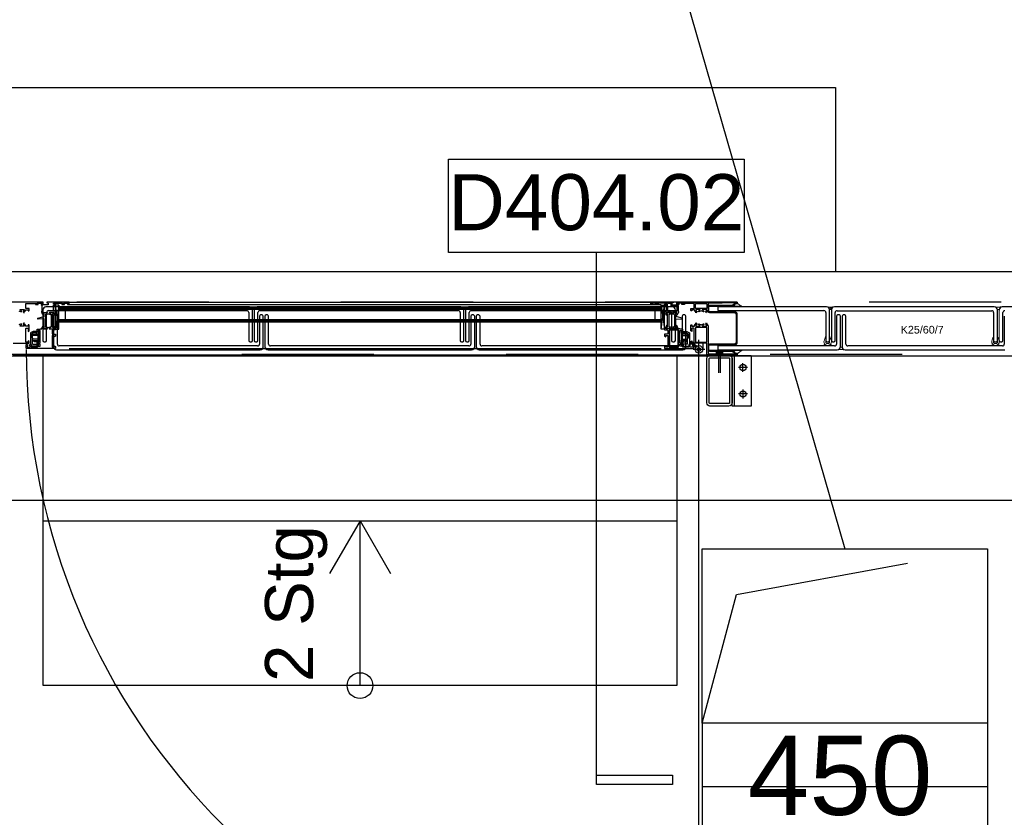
# Model space of a CAD drawing. Header units: metres. Extents: x 0 to 32.9, y 0 to 31.7.
# Tile 32 of 39: x 24.5 to 26, y 27.9 to 29.2. Entities that reach past the tile are written whole.
import ezdxf
from ezdxf.enums import TextEntityAlignment as Align

# ---------------------------------------------------------------- set-up
doc = ezdxf.new("R2010")
doc.units = ezdxf.units.M
doc.linetypes.add('Dash Style-1', pattern=[0.41664, 0.20828, -0.20836])
doc.linetypes.add('DGN Style 2', pattern=[0.457481, 0.274488, -0.182992])
for name, color, linetype in [('003ARCH_A', 7, 'Continuous'), ('003TX_TXT', 7, 'Continuous'), ('004TGA_L', 50, 'Continuous'), ('004TX_TXT', 7, 'Continuous')]:
    doc.layers.add(name, color=color, linetype=linetype)
doc.styles.add('ARIAL', font='arial.ttf')

msp = doc.modelspace()

# ---------------------------------------------------------------- linework, layer by layer
at = {"layer": '003ARCH_A', "color": 253}
for p, q in [((24.2465, 29.0752), (25.7465, 29.0752)), ((25.7465, 29.0752), (25.7465, 28.7852)), ((25.1359, 28.9621), (25.6027, 28.9621)), ((25.1359, 28.815), (25.1359, 28.9621)), ((25.6027, 28.9621), (25.6027, 28.815)), ((25.6027, 28.815), (25.1359, 28.815)), ((25.3693, 27.9763), (25.3693, 28.815)), ((22.8345, 28.7852), (27.6502, 28.7852)), ((24.4962, 28.7245), (24.4962, 28.6765)), ((24.8222, 28.7295), (24.5012, 28.7295)), ((24.5022, 28.6765), (24.5022, 28.7205)), ((24.5052, 28.7235), (24.8181, 28.7235)), ((24.5171, 28.7167), (24.515, 28.7167)), ((24.8211, 28.7205), (24.8211, 28.6765)), ((24.8222, 28.7295), (24.8222, 28.7295)), ((24.8272, 28.6765), (24.8272, 28.7245)), ((24.8295, 28.7245), (24.8295, 28.6765)), ((25.1555, 28.7295), (24.8345, 28.7295)), ((24.8356, 28.6765), (24.8356, 28.7205)), ((24.8386, 28.7235), (25.1515, 28.7235)), ((24.842, 28.7167), (24.84, 28.7167)), ((24.8504, 28.7167), (24.8484, 28.7167)), ((25.1545, 28.7205), (25.1545, 28.6765)), ((25.1555, 28.7295), (25.1555, 28.7295)), ((25.1605, 28.6765), (25.1605, 28.7245)), ((25.1629, 28.7245), (25.1629, 28.6765)), ((25.4889, 28.7295), (25.1679, 28.7295)), ((25.1689, 28.6765), (25.1689, 28.7205)), ((25.1719, 28.7235), (25.4848, 28.7235)), ((25.1754, 28.7167), (25.1733, 28.7167)), ((25.1838, 28.7167), (25.1817, 28.7167)), ((25.4878, 28.7205), (25.4878, 28.6765)), ((25.4889, 28.7295), (25.4889, 28.7295)), ((25.4939, 28.6765), (25.4939, 28.7245)), ((25.5087, 28.7167), (25.5067, 28.7167)), ((25.7323, 28.7295), (25.5609, 28.7295)), ((25.5609, 28.7295), (25.5609, 28.7235)), ((25.5609, 28.7235), (25.7283, 28.7235)), ((25.7313, 28.7205), (25.7313, 28.6765)), ((25.7373, 28.6765), (25.7373, 28.7245)), ((25.74, 28.7245), (25.74, 28.6765)), ((25.997, 28.7295), (25.745, 28.7295)), ((25.746, 28.6765), (25.746, 28.7204)), ((25.749, 28.7234), (25.9929, 28.7234)), ((25.7522, 28.7167), (25.7501, 28.7167)), ((25.7609, 28.7167), (25.7588, 28.7167)), ((25.9959, 28.7204), (25.9959, 28.6765)), ((25.997, 28.7295), (25.997, 28.7295)), ((26.002, 28.6765), (26.002, 28.7245)), ((26.2617, 28.7295), (26.0096, 28.7295)), ((26.0107, 28.6765), (26.0107, 28.7204)), ((24.513, 28.7147), (24.513, 28.6667)), ((24.5191, 28.6708), (24.5191, 28.7147)), ((24.838, 28.7147), (24.838, 28.6708)), ((24.844, 28.6667), (24.844, 28.7147)), ((24.8464, 28.7147), (24.8464, 28.6667)), ((24.8524, 28.6708), (24.8524, 28.7147)), ((25.1713, 28.7147), (25.1713, 28.6708)), ((25.1774, 28.6667), (25.1774, 28.7147)), ((25.1797, 28.7147), (25.1797, 28.6667)), ((25.1858, 28.6708), (25.1858, 28.7147)), ((25.5047, 28.7147), (25.5047, 28.6708)), ((25.5107, 28.6667), (25.5107, 28.7147)), ((25.7481, 28.7147), (25.7481, 28.6708)), ((25.7542, 28.6667), (25.7542, 28.7147)), ((25.7568, 28.7147), (25.7568, 28.6667)), ((25.7629, 28.6708), (25.7629, 28.7147)), ((26.0128, 28.7147), (26.0128, 28.6708)), ((24.4982, 28.6745), (24.5002, 28.6745)), ((24.8231, 28.6745), (24.8252, 28.6745)), ((24.8315, 28.6745), (24.8336, 28.6745)), ((25.1565, 28.6745), (25.1585, 28.6745)), ((25.1649, 28.6745), (25.1669, 28.6745)), ((25.4898, 28.6745), (25.4919, 28.6745)), ((25.531, 27.6013), (25.531, 28.6774)), ((25.7333, 28.6745), (25.7353, 28.6745)), ((25.742, 28.6745), (25.744, 28.6745)), ((25.9979, 28.6745), (26, 28.6745)), ((26.0066, 28.6745), (26.0087, 28.6745)), ((24.518, 28.6617), (24.518, 28.6617)), ((24.518, 28.6617), (24.839, 28.6617)), ((24.835, 28.6678), (24.5221, 28.6678)), ((24.8514, 28.6617), (24.8514, 28.6617)), ((24.8514, 28.6617), (25.1724, 28.6617)), ((25.1683, 28.6678), (24.8554, 28.6678)), ((25.1847, 28.6617), (25.1847, 28.6617)), ((25.1847, 28.6617), (25.5057, 28.6617)), ((25.5017, 28.6678), (25.1888, 28.6678)), ((25.5585, 28.6583), (25.5585, 28.6558)), ((25.5585, 28.6583), (25.5685, 28.6583)), ((25.5585, 28.6558), (25.5685, 28.6558)), ((25.7451, 28.6678), (25.5609, 28.6678)), ((25.5609, 28.6678), (25.5609, 28.6617)), ((25.5609, 28.6617), (25.7492, 28.6617)), ((25.561, 28.6583), (25.561, 28.6558)), ((25.5622, 28.6558), (25.5622, 28.6255)), ((25.5635, 28.6583), (25.5635, 28.6558)), ((25.5647, 28.6558), (25.5647, 28.6255)), ((25.566, 28.6583), (25.566, 28.6558)), ((25.5685, 28.6583), (25.5685, 28.6558)), ((25.7618, 28.6617), (25.7618, 28.6617)), ((25.7618, 28.6617), (26.0138, 28.6617)), ((26.0098, 28.6678), (25.7659, 28.6678)), ((22.9683, 28.6523), (27.5164, 28.6523)), ((24.4965, 28.1323), (24.4965, 28.6523)), ((25.4965, 28.6523), (25.4965, 28.1323)), ((25.5835, 28.573), (25.5835, 28.653)), ((25.5835, 28.653), (25.6135, 28.653)), ((25.5865, 28.653), (25.5865, 28.573)), ((25.6005, 28.6269), (25.6005, 28.6409)), ((25.6135, 28.653), (25.6135, 28.573)), ((25.6075, 28.6339), (25.5935, 28.6339)), ((25.6075, 28.5922), (25.5935, 28.5922)), ((25.6005, 28.5992), (25.6005, 28.5852)), ((25.6135, 28.573), (25.5835, 28.573)), ((23.1924, 28.4248), (27.2924, 28.4248)), ((24.4965, 28.3923), (25.4965, 28.3923)), ((24.9965, 28.3923), (24.9483, 28.3088)), ((24.9965, 28.3923), (25.0447, 28.3088)), ((24.9965, 28.1323), (24.9965, 28.3923)), ((25.4965, 28.1323), (24.4965, 28.1323)), ((25.3693, 27.9913), (25.4893, 27.9913)), ((25.4893, 27.9913), (25.4893, 27.9763)), ((25.4893, 27.9763), (25.3693, 27.9763))]:
    msp.add_line(p, q, dxfattribs=at)
at = {"layer": '003ARCH_A', "color": 253, "linetype": 'Dash Style-1'}
for p, q in [((22.8833, 28.7372), (27.6014, 28.7372)), ((27.5184, 28.6542), (22.8833, 28.6542))]:
    msp.add_line(p, q, dxfattribs=at)
at = {"layer": '003ARCH_A', "color": 253, "lineweight": 25}
for p, q in [((24.5215, 28.7323), (24.516, 28.6941)), ((24.5215, 28.6941), (24.516, 28.7323)), ((24.5215, 28.7323), (24.516, 28.7323)), ((24.516, 28.6941), (24.516, 28.7323)), ((24.5215, 28.6941), (24.5215, 28.7323)), ((24.538, 28.737), (25.4715, 28.737)), ((24.538, 28.733), (25.4715, 28.733)), ((25.4715, 28.7323), (25.477, 28.6941)), ((25.4715, 28.6941), (25.477, 28.7323)), ((25.4715, 28.7323), (25.477, 28.7323)), ((25.4715, 28.6941), (25.4715, 28.7323)), ((25.477, 28.6941), (25.477, 28.7323)), ((25.5255, 28.735), (25.5437, 28.735)), ((25.5255, 28.727), (25.5255, 28.735)), ((25.5437, 28.735), (25.5437, 28.727)), ((24.5215, 28.7297), (25.4715, 28.7297)), ((24.5215, 28.7277), (25.4715, 28.7277)), ((24.5215, 28.7257), (25.4715, 28.7257)), ((24.5315, 28.7257), (24.5315, 28.7097)), ((25.4615, 28.7257), (25.4615, 28.7097)), ((25.4822, 28.7303), (25.4962, 28.7303)), ((25.4822, 28.7231), (25.4822, 28.7303)), ((25.4962, 28.7231), (25.4822, 28.7231)), ((25.4962, 28.7303), (25.4962, 28.7231)), ((25.5437, 28.727), (25.5255, 28.727)), ((24.5215, 28.7097), (25.4715, 28.7097)), ((24.5215, 28.7077), (25.4715, 28.7077)), ((24.5215, 28.7057), (25.4715, 28.7057)), ((24.481, 28.6904), (24.477, 28.6884)), ((24.477, 28.6884), (24.477, 28.6704)), ((24.4814, 28.6884), (24.479, 28.6872)), ((24.479, 28.6872), (24.479, 28.6814)), ((24.48, 28.6864), (24.489, 28.6864)), ((24.48, 28.6704), (24.48, 28.6864)), ((24.486, 28.6904), (24.481, 28.6904)), ((24.486, 28.6884), (24.4814, 28.6884)), ((24.486, 28.6864), (24.486, 28.6904)), ((24.489, 28.6739), (24.489, 28.6909)), ((24.489, 28.6909), (24.49, 28.6909)), ((24.4895, 28.6879), (24.4895, 28.6769)), ((24.49, 28.6879), (24.4895, 28.6879)), ((24.49, 28.6909), (24.49, 28.6879)), ((24.516, 28.6941), (24.5215, 28.6941)), ((25.477, 28.6941), (25.4715, 28.6941)), ((25.499, 28.693), (25.484, 28.693)), ((25.484, 28.693), (25.484, 28.666)), ((25.4985, 28.6925), (25.4845, 28.6925)), ((25.4845, 28.6925), (25.4845, 28.6665)), ((25.4985, 28.6665), (25.4985, 28.6925)), ((25.499, 28.666), (25.499, 28.693)), ((25.503, 28.6909), (25.503, 28.6879)), ((25.504, 28.6909), (25.503, 28.6909)), ((25.503, 28.6879), (25.5035, 28.6879)), ((25.5035, 28.6879), (25.5035, 28.6769)), ((25.504, 28.6739), (25.504, 28.6909)), ((25.513, 28.6864), (25.504, 28.6864)), ((25.507, 28.6904), (25.512, 28.6904)), ((25.507, 28.6864), (25.507, 28.6904)), ((25.507, 28.6884), (25.5115, 28.6884)), ((25.5115, 28.6884), (25.514, 28.6872)), ((25.512, 28.6904), (25.516, 28.6884)), ((25.513, 28.6704), (25.513, 28.6864)), ((25.514, 28.6872), (25.514, 28.6814)), ((25.516, 28.6884), (25.516, 28.6704)), ((25.5255, 28.697), (25.5255, 28.674)), ((25.5435, 28.697), (25.5255, 28.697)), ((25.5435, 28.674), (25.5435, 28.697)), ((24.479, 28.6814), (24.48, 28.6794)), ((24.489, 28.6844), (24.48, 28.6844)), ((24.489, 28.6784), (24.48, 28.6784)), ((24.48, 28.6764), (24.489, 28.6764)), ((24.483, 28.6744), (24.48, 28.6764)), ((24.48, 28.6704), (24.489, 28.6704)), ((24.486, 28.6744), (24.483, 28.6744)), ((24.486, 28.6764), (24.486, 28.6744)), ((24.487, 28.6704), (24.487, 28.6674)), ((24.49, 28.6739), (24.489, 28.6739)), ((24.489, 28.6704), (24.489, 28.6674)), ((24.4895, 28.6769), (24.49, 28.6769)), ((24.49, 28.6769), (24.49, 28.6739)), ((25.503, 28.6769), (25.503, 28.6739)), ((25.5035, 28.6769), (25.503, 28.6769)), ((25.503, 28.6739), (25.504, 28.6739)), ((25.504, 28.6844), (25.513, 28.6844)), ((25.504, 28.6784), (25.513, 28.6784)), ((25.513, 28.6764), (25.504, 28.6764)), ((25.504, 28.6704), (25.504, 28.6674)), ((25.513, 28.6704), (25.504, 28.6704)), ((25.506, 28.6704), (25.506, 28.6674)), ((25.507, 28.6764), (25.507, 28.6744)), ((25.507, 28.6744), (25.51, 28.6744)), ((25.51, 28.6744), (25.513, 28.6764)), ((25.514, 28.6814), (25.513, 28.6794)), ((25.5245, 28.6704), (25.516, 28.6704)), ((25.524, 28.6674), (25.524, 28.6704)), ((25.524, 28.6704), (25.5279, 28.6675)), ((25.5245, 28.6704), (25.5245, 28.672)), ((25.5255, 28.674), (25.5435, 28.674)), ((25.537, 28.672), (25.537, 28.6623)), ((24.4495, 28.654), (25.5435, 28.654)), ((24.489, 28.6674), (24.478, 28.6674)), ((24.538, 28.664), (25.4715, 28.664)), ((25.484, 28.666), (25.499, 28.666)), ((25.4845, 28.6665), (25.4985, 28.6665)), ((25.504, 28.6674), (25.515, 28.6674)), ((25.5402, 28.6623), (25.5218, 28.6623)), ((25.523, 28.6674), (25.525, 28.6674)), ((25.525, 28.6674), (25.525, 28.6623))]:
    msp.add_line(p, q, dxfattribs=at)
at = {"layer": '003ARCH_A', "color": 253, "lineweight": 18}
for p, q in [((25.587, 28.732), (25.5836, 28.7309)), ((25.5889, 28.7348), (25.587, 28.732)), ((25.5889, 28.7346), (25.5889, 28.7348)), ((25.5889, 28.7345), (25.5889, 28.7346)), ((25.5928, 28.7345), (25.5889, 28.7345)), ((25.5956, 28.732), (25.5928, 28.7345)), ((25.5983, 28.7309), (25.5956, 28.732)), ((25.5836, 28.7309), (25.5836, 28.7305)), ((25.5836, 28.7305), (25.5983, 28.7305)), ((25.5983, 28.7305), (25.5983, 28.7309)), ((25.7343, 28.7291), (25.7333, 28.7294)), ((25.7333, 28.7294), (25.7348, 28.7292)), ((25.7353, 28.7285), (25.7343, 28.7291)), ((25.7348, 28.7292), (25.7352, 28.7292)), ((25.7352, 28.7292), (25.7357, 28.7291)), ((25.7363, 28.7275), (25.7353, 28.7285)), ((25.7357, 28.7291), (25.7361, 28.7291)), ((25.7361, 28.7291), (25.7365, 28.729)), ((25.7369, 28.7265), (25.7363, 28.7275)), ((25.7365, 28.729), (25.737, 28.729)), ((25.7372, 28.7255), (25.7369, 28.7265)), ((25.737, 28.729), (25.7377, 28.729)), ((25.7373, 28.7254), (25.7372, 28.7255)), ((25.7375, 28.7253), (25.7373, 28.7254)), ((25.7379, 28.7253), (25.7375, 28.7253)), ((25.7377, 28.729), (25.7382, 28.729)), ((25.7381, 28.7253), (25.7379, 28.7253)), ((25.7384, 28.7253), (25.7381, 28.7253)), ((25.7382, 28.729), (25.7388, 28.7289)), ((25.7386, 28.7253), (25.7384, 28.7253)), ((25.7388, 28.7253), (25.7386, 28.7253)), ((25.7388, 28.7289), (25.7394, 28.7289)), ((25.739, 28.7253), (25.7388, 28.7253)), ((25.7392, 28.7253), (25.739, 28.7253)), ((25.7394, 28.7253), (25.7392, 28.7253)), ((25.7394, 28.7289), (25.7411, 28.7291)), ((25.7396, 28.7253), (25.7394, 28.7253)), ((25.7401, 28.7255), (25.7396, 28.7253)), ((25.7404, 28.7265), (25.7401, 28.7255)), ((25.741, 28.7275), (25.7404, 28.7265)), ((25.742, 28.7285), (25.741, 28.7275)), ((25.7411, 28.7291), (25.7417, 28.7292)), ((25.7417, 28.7292), (25.742, 28.7293)), ((25.742, 28.7293), (25.7425, 28.7293)), ((25.743, 28.7291), (25.742, 28.7285)), ((25.7425, 28.7293), (25.7428, 28.7294)), ((25.7428, 28.7294), (25.7432, 28.7294)), ((25.744, 28.7294), (25.743, 28.7291)), ((25.7432, 28.7294), (25.744, 28.7294)), ((25.7502, 28.7167), (25.7522, 28.7167)), ((25.7609, 28.7167), (25.7588, 28.7167)), ((26.0046, 28.6765), (26.0046, 28.7245)), ((25.746, 28.7144), (25.746, 28.6765)), ((25.7482, 28.6768), (25.7482, 28.7147)), ((25.7568, 28.7147), (25.7568, 28.6768)), ((26.0107, 28.7143), (26.0107, 28.6765)), ((26.0086, 28.6745), (26.0066, 28.6745)), ((25.5834, 28.6608), (25.5987, 28.6608)), ((25.5834, 28.6604), (25.5834, 28.6608)), ((25.5869, 28.6592), (25.5834, 28.6604)), ((25.589, 28.6564), (25.5869, 28.6592)), ((25.589, 28.6566), (25.589, 28.6564)), ((25.589, 28.6566), (25.589, 28.6566)), ((25.593, 28.6566), (25.589, 28.6566)), ((25.596, 28.6592), (25.593, 28.6566)), ((25.5987, 28.6604), (25.596, 28.6592)), ((25.5987, 28.6608), (25.5987, 28.6604))]:
    msp.add_line(p, q, dxfattribs=at)
at = {"layer": '003ARCH_A', "color": 253, "linetype": 'Continuous', "lineweight": 18}
for p, q in [((25.7341, 28.7292), (25.7341, 28.7292)), ((25.7346, 28.7292), (25.7347, 28.7292)), ((25.7356, 28.7282), (25.7356, 28.7282)), ((25.7356, 28.7282), (25.7356, 28.7282)), ((25.7356, 28.7282), (25.7356, 28.7282)), ((25.7357, 28.7283), (25.7357, 28.7283)), ((25.7357, 28.7282), (25.7357, 28.7282)), ((25.7357, 28.7282), (25.7357, 28.7282)), ((25.7359, 28.7282), (25.7359, 28.7282)), ((25.7361, 28.7282), (25.7361, 28.7282)), ((25.7362, 28.7288), (25.7362, 28.7288)), ((25.7362, 28.7281), (25.7362, 28.7281)), ((25.7363, 28.7289), (25.7363, 28.7289)), ((25.7364, 28.7289), (25.7364, 28.7289)), ((25.7364, 28.728), (25.7364, 28.728)), ((25.7365, 28.7289), (25.7365, 28.7289)), ((25.7365, 28.7289), (25.7365, 28.7289)), ((25.7365, 28.7279), (25.7365, 28.7279)), ((25.7367, 28.7288), (25.7367, 28.7288)), ((25.7367, 28.7278), (25.7367, 28.7278)), ((25.7367, 28.7274), (25.7367, 28.7274)), ((25.7367, 28.7268), (25.7367, 28.7268)), ((25.7368, 28.7281), (25.7368, 28.7281)), ((25.7368, 28.7275), (25.7368, 28.7275)), ((25.7368, 28.7269), (25.7368, 28.7269)), ((25.7368, 28.7269), (25.7368, 28.7269)), ((25.7368, 28.7268), (25.7368, 28.7268)), ((25.7369, 28.728), (25.7369, 28.728)), ((25.7369, 28.7275), (25.7369, 28.7275)), ((25.737, 28.7281), (25.737, 28.7281)), ((25.737, 28.7281), (25.737, 28.7281)), ((25.737, 28.7281), (25.737, 28.7281)), ((25.737, 28.728), (25.737, 28.728)), ((25.737, 28.7277), (25.737, 28.7277)), ((25.7371, 28.7281), (25.7371, 28.7281)), ((25.7371, 28.726), (25.7372, 28.726)), ((25.7372, 28.7282), (25.7372, 28.7282)), ((25.7372, 28.7282), (25.7372, 28.7282)), ((25.7372, 28.7279), (25.7372, 28.7279)), ((25.7373, 28.728), (25.7373, 28.728)), ((25.7373, 28.7261), (25.7373, 28.7261)), ((25.7373, 28.7261), (25.7373, 28.7261)), ((25.7374, 28.7254), (25.7374, 28.7254)), ((25.7375, 28.7263), (25.7375, 28.7263)), ((25.7375, 28.7254), (25.7375, 28.7254)), ((25.7375, 28.7254), (25.7375, 28.7254)), ((25.7376, 28.7254), (25.7377, 28.7254)), ((25.7377, 28.7283), (25.7377, 28.7283)), ((25.7377, 28.7267), (25.7377, 28.7267)), ((25.7377, 28.7265), (25.7377, 28.7265)), ((25.7377, 28.7255), (25.7377, 28.7255)), ((25.7377, 28.7253), (25.7377, 28.7253)), ((25.7379, 28.7285), (25.7379, 28.7285)), ((25.7379, 28.7285), (25.7379, 28.7285)), ((25.7379, 28.7266), (25.7379, 28.7266)), ((25.7379, 28.7266), (25.7379, 28.7266)), ((25.7379, 28.7256), (25.7379, 28.7256)), ((25.738, 28.7286), (25.738, 28.7286)), ((25.738, 28.7267), (25.738, 28.7267)), ((25.738, 28.7257), (25.738, 28.7257)), ((25.738, 28.7256), (25.738, 28.7256)), ((25.738, 28.7256), (25.738, 28.7256)), ((25.7381, 28.7287), (25.7381, 28.7287)), ((25.7381, 28.7277), (25.7381, 28.7277)), ((25.7381, 28.7267), (25.7382, 28.7268)), ((25.7381, 28.7267), (25.7381, 28.7267)), ((25.7381, 28.7256), (25.7381, 28.7256)), ((25.7382, 28.7286), (25.7382, 28.7286)), ((25.7382, 28.7279), (25.7382, 28.7279)), ((25.7382, 28.7276), (25.7382, 28.7276)), ((25.7382, 28.7269), (25.7382, 28.7269)), ((25.7382, 28.7266), (25.7382, 28.7266)), ((25.7382, 28.7266), (25.7382, 28.7266)), ((25.7383, 28.7288), (25.7383, 28.7288)), ((25.7383, 28.7279), (25.7384, 28.7279)), ((25.7383, 28.7271), (25.7383, 28.7271)), ((25.7383, 28.7268), (25.7383, 28.7268)), ((25.7383, 28.7255), (25.7383, 28.7255)), ((25.7384, 28.7284), (25.7384, 28.7284)), ((25.7384, 28.7279), (25.7384, 28.7279)), ((25.7384, 28.7279), (25.7384, 28.7279)), ((25.7384, 28.7274), (25.7384, 28.7274)), ((25.7384, 28.7274), (25.7384, 28.7274)), ((25.7384, 28.7271), (25.7384, 28.7271)), ((25.7384, 28.7269), (25.7384, 28.7269)), ((25.7384, 28.7269), (25.7384, 28.7269)), ((25.7384, 28.7265), (25.7384, 28.7265)), ((25.7384, 28.7264), (25.7384, 28.7264)), ((25.7384, 28.7255), (25.7384, 28.7255)), ((25.7385, 28.7284), (25.7385, 28.7284)), ((25.7385, 28.728), (25.7385, 28.728)), ((25.7385, 28.7272), (25.7385, 28.7272)), ((25.7386, 28.728), (25.7386, 28.728)), ((25.7386, 28.7273), (25.7386, 28.7273)), ((25.7386, 28.7263), (25.7386, 28.7263)), ((25.7386, 28.7253), (25.7386, 28.7253)), ((25.7387, 28.7282), (25.7387, 28.7282)), ((25.7387, 28.7281), (25.7387, 28.7281)), ((25.7387, 28.7278), (25.7387, 28.7278)), ((25.7387, 28.7274), (25.7388, 28.7274)), ((25.7387, 28.7255), (25.7387, 28.7255)), ((25.7388, 28.7282), (25.7388, 28.7282)), ((25.7388, 28.7282), (25.7388, 28.7282)), ((25.7388, 28.7257), (25.7388, 28.7257)), ((25.7389, 28.7257), (25.7389, 28.7257)), ((25.739, 28.7265), (25.7391, 28.7265)), ((25.739, 28.7258), (25.739, 28.7258)), ((25.7392, 28.7279), (25.7392, 28.7279)), ((25.7392, 28.7265), (25.7393, 28.7264)), ((25.7392, 28.726), (25.7392, 28.726)), ((25.7392, 28.7254), (25.7392, 28.7254)), ((25.7393, 28.7264), (25.7393, 28.7264)), ((25.7393, 28.7264), (25.7393, 28.7264)), ((25.7393, 28.7255), (25.7393, 28.7255)), ((25.7394, 28.728), (25.7394, 28.7281)), ((25.7394, 28.728), (25.7394, 28.728)), ((25.7394, 28.7256), (25.7394, 28.7256)), ((25.7395, 28.7277), (25.7395, 28.7277)), ((25.7395, 28.7256), (25.7395, 28.7256)), ((25.7395, 28.7256), (25.7396, 28.7256)), ((25.7396, 28.7282), (25.7396, 28.7282)), ((25.7396, 28.7267), (25.7396, 28.7267)), ((25.7396, 28.7264), (25.7396, 28.7264)), ((25.7397, 28.7277), (25.7397, 28.7277)), ((25.7397, 28.7267), (25.7397, 28.7268)), ((25.7397, 28.7265), (25.7397, 28.7265)), ((25.7398, 28.7284), (25.7398, 28.7284)), ((25.7398, 28.7277), (25.7398, 28.7277)), ((25.7398, 28.7277), (25.7398, 28.7277)), ((25.7398, 28.7268), (25.7399, 28.7268)), ((25.7399, 28.7269), (25.74, 28.7269)), ((25.7399, 28.7266), (25.7399, 28.7267)), ((25.7399, 28.7266), (25.7399, 28.7266)), ((25.74, 28.729), (25.74, 28.729)), ((25.74, 28.728), (25.7401, 28.728)), ((25.74, 28.7277), (25.74, 28.7277)), ((25.74, 28.7272), (25.7401, 28.7272)), ((25.74, 28.7269), (25.74, 28.7269)), ((25.74, 28.7262), (25.74, 28.7262)), ((25.7401, 28.7282), (25.7401, 28.7282)), ((25.7401, 28.728), (25.7401, 28.728)), ((25.7401, 28.7268), (25.7401, 28.7268)), ((25.7402, 28.729), (25.7402, 28.7289)), ((25.7402, 28.729), (25.7402, 28.7289)), ((25.7402, 28.729), (25.7402, 28.729)), ((25.7402, 28.7281), (25.7402, 28.728)), ((25.7402, 28.7271), (25.7402, 28.7271)), ((25.7402, 28.7261), (25.7402, 28.7261)), ((25.7403, 28.7288), (25.7403, 28.7288)), ((25.7403, 28.7281), (25.7403, 28.7281)), ((25.7403, 28.727), (25.7403, 28.727)), ((25.7404, 28.729), (25.7404, 28.729)), ((25.7404, 28.7282), (25.7404, 28.7282)), ((25.7404, 28.7282), (25.7404, 28.7282)), ((25.7404, 28.7279), (25.7404, 28.7279)), ((25.7404, 28.7269), (25.7404, 28.7269)), ((25.7404, 28.7269), (25.7404, 28.7269)), ((25.7405, 28.729), (25.7405, 28.729)), ((25.7405, 28.7289), (25.7405, 28.7289)), ((25.7405, 28.7289), (25.7405, 28.7288)), ((25.7405, 28.7289), (25.7405, 28.7289)), ((25.7405, 28.7279), (25.7405, 28.7279)), ((25.7407, 28.7287), (25.7407, 28.7287)), ((25.7407, 28.7277), (25.7407, 28.7277)), ((25.7408, 28.7274), (25.7408, 28.7274)), ((25.7409, 28.7276), (25.7409, 28.7276)), ((25.7409, 28.7276), (25.741, 28.7276)), ((25.7409, 28.7276), (25.7409, 28.7275)), ((25.7411, 28.7277), (25.7411, 28.7277)), ((25.7413, 28.7279), (25.7413, 28.7279)), ((25.7414, 28.7288), (25.7414, 28.7288)), ((25.7416, 28.7288), (25.7416, 28.7288)), ((25.7416, 28.7288), (25.7416, 28.7288)), ((25.7416, 28.7288), (25.7416, 28.7288)), ((25.7418, 28.7284), (25.7418, 28.7284)), ((25.7419, 28.7287), (25.7419, 28.7287)), ((25.7419, 28.7285), (25.742, 28.7285)), ((25.742, 28.7292), (25.742, 28.7292)), ((25.742, 28.7286), (25.742, 28.7286)), ((25.7421, 28.7293), (25.7421, 28.7293)), ((25.7421, 28.7287), (25.7421, 28.7287)), ((25.7421, 28.7286), (25.7421, 28.7286)), ((25.7424, 28.7289), (25.7424, 28.7289)), ((25.7425, 28.7293), (25.7425, 28.7293)), ((25.7427, 28.7292), (25.7427, 28.7292)), ((25.7428, 28.7293), (25.7428, 28.7293)), ((25.7438, 28.7294), (25.7438, 28.7294)), ((25.9989, 28.729), (25.9979, 28.7293)), ((25.9979, 28.7293), (25.9994, 28.7292)), ((25.9999, 28.7284), (25.9989, 28.729)), ((25.9994, 28.7292), (25.9999, 28.7291)), ((25.9999, 28.7291), (26.0003, 28.7291)), ((26.001, 28.7274), (25.9999, 28.7284)), ((26.0003, 28.7291), (26.0007, 28.729)), ((26.0007, 28.729), (26.0012, 28.729)), ((26.0015, 28.7264), (26.001, 28.7274)), ((26.0012, 28.729), (26.0017, 28.729)), ((26.0019, 28.7254), (26.0015, 28.7264)), ((26.0017, 28.729), (26.0023, 28.7289)), ((26.002, 28.7254), (26.0019, 28.7254)), ((26.0022, 28.7253), (26.002, 28.7254)), ((26.0025, 28.7253), (26.0022, 28.7253)), ((26.0023, 28.7289), (26.0028, 28.7289)), ((26.0028, 28.7253), (26.0025, 28.7253)), ((26.0028, 28.7289), (26.0035, 28.7289)), ((26.003, 28.7252), (26.0028, 28.7253)), ((26.0032, 28.7252), (26.003, 28.7252)), ((26.0034, 28.7253), (26.0032, 28.7252)), ((26.0036, 28.7253), (26.0034, 28.7253)), ((26.0035, 28.7289), (26.0041, 28.7289)), ((26.0038, 28.7253), (26.0036, 28.7253)), ((26.0041, 28.7253), (26.0038, 28.7253)), ((26.0041, 28.7289), (26.0058, 28.7291)), ((26.0043, 28.7253), (26.0041, 28.7253)), ((26.0047, 28.7254), (26.0043, 28.7253)), ((26.005, 28.7264), (26.0047, 28.7254)), ((26.0056, 28.7274), (26.005, 28.7264)), ((26.0066, 28.7284), (26.0056, 28.7274)), ((26.0058, 28.7291), (26.0063, 28.7292)), ((26.0063, 28.7292), (26.0067, 28.7293)), ((26.0076, 28.729), (26.0066, 28.7284)), ((26.0067, 28.7293), (26.0072, 28.7293)), ((26.0072, 28.7293), (26.0075, 28.7293)), ((26.0075, 28.7293), (26.0078, 28.7293)), ((26.0086, 28.7293), (26.0076, 28.729)), ((26.0078, 28.7293), (26.0086, 28.7293)), ((25.7512, 28.6621), (25.7502, 28.6618)), ((25.7502, 28.6618), (25.7516, 28.662)), ((25.7522, 28.6627), (25.7512, 28.6621)), ((25.7516, 28.662), (25.7521, 28.662)), ((25.7521, 28.662), (25.7526, 28.6621)), ((25.7532, 28.6637), (25.7522, 28.6627)), ((25.7526, 28.6621), (25.7529, 28.6621)), ((25.7529, 28.6621), (25.7534, 28.6622)), ((25.7538, 28.6647), (25.7532, 28.6637)), ((25.7534, 28.6622), (25.7539, 28.6622)), ((25.7541, 28.6657), (25.7538, 28.6647)), ((25.7539, 28.6622), (25.7545, 28.6622)), ((25.7542, 28.6658), (25.7541, 28.6657)), ((25.7544, 28.6659), (25.7542, 28.6658)), ((25.7548, 28.6659), (25.7544, 28.6659)), ((25.7545, 28.6622), (25.7551, 28.6622)), ((25.755, 28.6659), (25.7548, 28.6659)), ((25.7552, 28.6659), (25.755, 28.6659)), ((25.7551, 28.6622), (25.7557, 28.6622)), ((25.7554, 28.6659), (25.7552, 28.6659)), ((25.7557, 28.6659), (25.7554, 28.6659)), ((25.7558, 28.6659), (25.7557, 28.6659)), ((25.7557, 28.6622), (25.7563, 28.6622)), ((25.7561, 28.6659), (25.7558, 28.6659)), ((25.7563, 28.6659), (25.7561, 28.6659)), ((25.7565, 28.6658), (25.7563, 28.6659)), ((25.7563, 28.6622), (25.758, 28.6621)), ((25.7569, 28.6657), (25.7565, 28.6658)), ((25.7573, 28.6647), (25.7569, 28.6657)), ((25.7578, 28.6637), (25.7573, 28.6647)), ((25.7588, 28.6627), (25.7578, 28.6637)), ((25.758, 28.6621), (25.7585, 28.662)), ((25.7585, 28.662), (25.7589, 28.6619)), ((25.7598, 28.6621), (25.7588, 28.6627)), ((25.7589, 28.6619), (25.7594, 28.6618)), ((25.7594, 28.6618), (25.7597, 28.6618)), ((25.7597, 28.6618), (25.7601, 28.6618)), ((25.7609, 28.6618), (25.7598, 28.6621)), ((25.7601, 28.6618), (25.7609, 28.6618))]:
    msp.add_line(p, q, dxfattribs=at)
at = {"layer": '003ARCH_A', "color": 253, "lineweight": 25}
for points in [[(24.4582, 28.7233), (24.4619, 28.7218, 0.354155), (24.4624, 28.722, 0.354155), (24.4624, 28.7225), (24.4597, 28.7251), (24.4669, 28.7251), (24.466, 28.7228, 0.342194), (24.4652, 28.7225, 0.342195), (24.4652, 28.7218), (24.4659, 28.721), (24.4656, 28.7204), (24.4666, 28.7201), (24.4675, 28.7224), (24.4681, 28.7227), (24.4687, 28.7244, 0.077292), (24.4689, 28.725), (24.473, 28.725), (24.473, 28.7238, 0.414214), (24.4737, 28.723, 0.414214), (24.4745, 28.7238), (24.4745, 28.727), (24.47, 28.727, -0.414214), (24.4695, 28.7275), (24.4695, 28.735), (24.486, 28.735), (24.486, 28.734), (24.4845, 28.734), (24.4845, 28.733), (24.4887, 28.733), (24.489, 28.734), (24.4875, 28.734), (24.4875, 28.7355), (24.495, 28.7355), (24.495, 28.734), (24.4935, 28.734), (24.4937, 28.733), (24.4965, 28.733), (24.4965, 28.737), (24.4015, 28.737)], [(24.5154, 28.7208), (24.516, 28.7208), (24.516, 28.7226), (24.5131, 28.7226), (24.5131, 28.7328), (24.5148, 28.7328), (24.5148, 28.731), (24.516, 28.731), (24.516, 28.7332, 0.414214), (24.5152, 28.734), (24.5131, 28.734), (24.5131, 28.7351), (24.5275, 28.7351), (24.5275, 28.734), (24.526, 28.734), (24.526, 28.733), (24.5302, 28.733), (24.5305, 28.734), (24.529, 28.734), (24.529, 28.7355), (24.5365, 28.7355), (24.5365, 28.734), (24.535, 28.734), (24.5352, 28.733), (24.538, 28.733), (24.538, 28.737), (24.5025, 28.737), (24.5025, 28.736), (24.5045, 28.7355), (24.5045, 28.7326), (24.4938, 28.7326), (24.495, 28.7306), (24.4945, 28.7304), (24.4945, 28.7228), (24.494, 28.7223), (24.494, 28.7208), (24.4945, 28.7208, 0.089885), (24.4946, 28.7201), (24.4953, 28.7184), (24.4959, 28.7181), (24.4968, 28.7158), (24.4977, 28.7161), (24.4975, 28.7167), (24.4981, 28.7175, 0.342194), (24.4981, 28.7182, 0.342194), (24.4974, 28.7185), (24.4965, 28.7208), (24.5037, 28.7208), (24.5011, 28.7182, 0.352358), (24.501, 28.7177, 0.352358), (24.5015, 28.7176), (24.5046, 28.7187), (24.5049, 28.7184), (24.5052, 28.7187), (24.5084, 28.7176, 0.352358), (24.5088, 28.7177, 0.352358), (24.5088, 28.7182), (24.5062, 28.7208), (24.5134, 28.7208), (24.5125, 28.7185, 0.342194), (24.5117, 28.7182, 0.342194), (24.5117, 28.7175), (24.5124, 28.7167), (24.5121, 28.7161), (24.5131, 28.7158), (24.514, 28.7181), (24.5146, 28.7184), (24.5152, 28.7201, 0.089885), (24.5154, 28.7208)], [(25.4776, 28.7208), (25.477, 28.7208), (25.477, 28.7226), (25.4799, 28.7226), (25.4799, 28.7328), (25.4782, 28.7328), (25.4782, 28.731), (25.477, 28.731), (25.477, 28.7332, -0.414214), (25.4778, 28.734), (25.4799, 28.734), (25.4799, 28.7351), (25.4655, 28.7351), (25.4655, 28.734), (25.467, 28.734), (25.467, 28.733), (25.4627, 28.733), (25.4625, 28.734), (25.464, 28.734), (25.464, 28.7355), (25.4565, 28.7355), (25.4565, 28.734), (25.458, 28.734), (25.4577, 28.733), (25.455, 28.733), (25.455, 28.737), (25.4905, 28.737), (25.4905, 28.736), (25.4885, 28.7355), (25.4885, 28.7326), (25.4991, 28.7326), (25.498, 28.7306), (25.4985, 28.7304), (25.4985, 28.7228), (25.499, 28.7223), (25.499, 28.7208), (25.4985, 28.7208, -0.089885), (25.4983, 28.7201), (25.4977, 28.7184), (25.4971, 28.7181), (25.4962, 28.7158), (25.4952, 28.7161), (25.4955, 28.7167), (25.4948, 28.7175, -0.342195), (25.4948, 28.7182, -0.342194), (25.4956, 28.7185), (25.4965, 28.7208), (25.4893, 28.7208), (25.4919, 28.7182, -0.352358), (25.4919, 28.7177, -0.352358), (25.4915, 28.7176), (25.4883, 28.7187), (25.4881, 28.7184), (25.4878, 28.7187), (25.4846, 28.7176, -0.352358), (25.4841, 28.7177, -0.352358), (25.4842, 28.7182), (25.4868, 28.7208), (25.4796, 28.7208), (25.4805, 28.7185, -0.342195), (25.4812, 28.7182, -0.342195), (25.4812, 28.7175), (25.4806, 28.7167), (25.4808, 28.7161), (25.4799, 28.7158), (25.479, 28.7181), (25.4784, 28.7184), (25.4777, 28.7201, -0.089885), (25.4776, 28.7208)], [(24.5125, 28.6948, 0.487733), (24.513, 28.6955), (24.5127, 28.6967, 0.267949), (24.5124, 28.6971), (24.5119, 28.6973, -0.291473), (24.5116, 28.6978), (24.5116, 28.7179), (24.5119, 28.7184), (24.5124, 28.7186, 0.267949), (24.5127, 28.719), (24.513, 28.7202, 0.487733), (24.5125, 28.7208), (24.5069, 28.7208, 0.668179), (24.5067, 28.7203), (24.5088, 28.7182, -0.198912), (24.5093, 28.7171), (24.5093, 28.6986, -0.198912), (24.5088, 28.6975), (24.5067, 28.6954, 0.668179), (24.5069, 28.6948), (24.5125, 28.6948)], [(25.4805, 28.6948, -0.487733), (25.48, 28.6955), (25.4803, 28.6967, -0.267949), (25.4806, 28.6971), (25.4811, 28.6973, 0.291473), (25.4814, 28.6978), (25.4814, 28.7179), (25.4811, 28.7184), (25.4806, 28.7186, -0.267949), (25.4803, 28.719), (25.48, 28.7202, -0.487733), (25.4805, 28.7208), (25.4861, 28.7208, -0.668179), (25.4863, 28.7203), (25.4841, 28.7182, 0.198912), (25.4837, 28.7171), (25.4837, 28.6986, 0.198912), (25.4841, 28.6975), (25.4863, 28.6954, -0.668179), (25.4861, 28.6948), (25.4804, 28.6948)], [(24.4495, 28.672), (24.4745, 28.672), (24.4745, 28.675), (24.473, 28.676), (24.473, 28.674), (24.4695, 28.674), (24.4695, 28.6946, -0.414214), (24.471, 28.6961), (24.4715, 28.6961, -0.414214), (24.473, 28.6946), (24.473, 28.6905), (24.4745, 28.6915), (24.4745, 28.7004, 0.414214), (24.4737, 28.7011, 0.414214), (24.473, 28.7004), (24.473, 28.6991), (24.4689, 28.6991, 0.089885), (24.4687, 28.6999), (24.4681, 28.7016), (24.4675, 28.7019), (24.4666, 28.7042), (24.4656, 28.7039), (24.4659, 28.7033), (24.4652, 28.7025, 0.342194), (24.4652, 28.7017, 0.342194), (24.466, 28.7015), (24.4669, 28.6991), (24.4597, 28.6991), (24.4624, 28.7018, 0.354155), (24.4624, 28.7023, 0.354155), (24.4619, 28.7025), (24.4582, 28.701)], [(24.5154, 28.6948), (24.516, 28.6948), (24.516, 28.693), (24.512, 28.693, 0.414214), (24.511, 28.692), (24.511, 28.6875, 0.414214), (24.512, 28.6865), (24.516, 28.6865), (24.516, 28.6832), (24.514, 28.682), (24.514, 28.6845), (24.511, 28.6845), (24.511, 28.666), (24.514, 28.666), (24.514, 28.668), (24.516, 28.6669), (24.516, 28.664), (24.4705, 28.664, -0.414214), (24.47, 28.6645), (24.47, 28.67), (24.4722, 28.67), (24.4722, 28.6682), (24.4715, 28.6682), (24.4715, 28.666), (24.4765, 28.666), (24.4765, 28.6682), (24.4758, 28.6682), (24.4758, 28.67), (24.478, 28.67), (24.478, 28.666), (24.4875, 28.666), (24.4889, 28.6674), (24.492, 28.6674), (24.492, 28.6704), (24.4875, 28.6704), (24.4875, 28.6749), (24.489, 28.6749), (24.489, 28.6724), (24.492, 28.6724), (24.492, 28.6924), (24.489, 28.6924), (24.489, 28.6899), (24.4875, 28.6899), (24.4875, 28.6944), (24.492, 28.6944), (24.492, 28.695), (24.4945, 28.695, -0.064692), (24.4946, 28.6956), (24.4953, 28.6973), (24.4959, 28.6976), (24.4968, 28.6999), (24.4977, 28.6996), (24.4975, 28.699), (24.4981, 28.6982, -0.342194), (24.4981, 28.6974, -0.342195), (24.4974, 28.6972), (24.4965, 28.6948), (24.5037, 28.6948), (24.5011, 28.6975, -0.352358), (24.501, 28.698, -0.352358), (24.5015, 28.6981), (24.5046, 28.697), (24.5049, 28.6972), (24.5052, 28.6969), (24.5084, 28.6981, -0.352358), (24.5088, 28.698, -0.352358), (24.5088, 28.6975), (24.5062, 28.6948), (24.5134, 28.6948), (24.5125, 28.6972, -0.342194), (24.5117, 28.6974, -0.342195), (24.5117, 28.6982), (24.5124, 28.699), (24.5121, 28.6996), (24.5131, 28.6999), (24.514, 28.6976), (24.5146, 28.6973), (24.5152, 28.6956, -0.089885), (24.5154, 28.6948)], [(25.4776, 28.6948), (25.477, 28.6948), (25.477, 28.693), (25.481, 28.693, -0.414214), (25.482, 28.692), (25.482, 28.6875, -0.414214), (25.481, 28.6865), (25.477, 28.6865), (25.477, 28.6832), (25.479, 28.682), (25.479, 28.6845), (25.482, 28.6845), (25.482, 28.666), (25.479, 28.666), (25.479, 28.668), (25.477, 28.6669), (25.477, 28.664), (25.5225, 28.664, 0.414214), (25.523, 28.6645), (25.523, 28.67), (25.5208, 28.67), (25.5208, 28.6682), (25.5215, 28.6682), (25.5215, 28.666), (25.5165, 28.666), (25.5165, 28.6682), (25.5172, 28.6682), (25.5172, 28.67), (25.515, 28.67), (25.515, 28.666), (25.5055, 28.666), (25.5041, 28.6674), (25.501, 28.6674), (25.501, 28.6704), (25.5055, 28.6704), (25.5055, 28.6749), (25.504, 28.6749), (25.504, 28.6724), (25.501, 28.6724), (25.501, 28.6924), (25.504, 28.6924), (25.504, 28.6899), (25.5055, 28.6899), (25.5055, 28.6944), (25.501, 28.6944), (25.501, 28.695), (25.4985, 28.695, 0.064692), (25.4983, 28.6956), (25.4977, 28.6973), (25.4971, 28.6976), (25.4962, 28.6999), (25.4952, 28.6996), (25.4955, 28.699), (25.4948, 28.6982, 0.342195), (25.4948, 28.6974, 0.342194), (25.4956, 28.6972), (25.4965, 28.6948), (25.4893, 28.6948), (25.4919, 28.6975, 0.352358), (25.4919, 28.698, 0.352358), (25.4915, 28.6981), (25.4883, 28.697), (25.4881, 28.6972), (25.4878, 28.6969), (25.4846, 28.6981, 0.352358), (25.4841, 28.698, 0.352358), (25.4842, 28.6975), (25.4868, 28.6948), (25.4796, 28.6948), (25.4805, 28.6972, 0.342195), (25.4812, 28.6974, 0.342194), (25.4812, 28.6982), (25.4806, 28.699), (25.4808, 28.6996), (25.4799, 28.6999), (25.479, 28.6976), (25.4784, 28.6973), (25.4777, 28.6956, 0.089885), (25.4776, 28.6948)]]:
    msp.add_lwpolyline(points, format="xyb", dxfattribs=at)
for points in [[(25.4877, 28.7308), (25.4967, 28.7308), (25.4967, 28.7226), (25.4817, 28.7226), (25.4817, 28.7342, -0.414214), (25.4827, 28.7352), (25.4867, 28.7352), (25.4867, 28.7318, 0.414214)], [(25.5255, 28.7224), (25.5249, 28.7227), (25.5242, 28.7244, -0.077292), (25.5241, 28.725), (25.52, 28.725), (25.52, 28.7238, -0.414214), (25.5192, 28.723, -0.414214), (25.5185, 28.7238), (25.5185, 28.727), (25.523, 28.727, 0.414214), (25.5235, 28.7275), (25.5235, 28.735), (25.507, 28.735), (25.507, 28.734), (25.5085, 28.734), (25.5085, 28.733), (25.5042, 28.733), (25.504, 28.734), (25.5055, 28.734), (25.5055, 28.7355), (25.498, 28.7355), (25.498, 28.734), (25.4995, 28.734), (25.4992, 28.733), (25.4965, 28.733), (25.4965, 28.737), (25.5915, 28.737), (25.5915, 28.735, -0.414214), (25.591, 28.7345), (25.589, 28.7345), (25.59, 28.7357), (25.5455, 28.735), (25.5455, 28.7265), (25.5455, 28.7251, -0.089885), (25.5453, 28.7244), (25.5447, 28.7227), (25.5441, 28.7224), (25.5432, 28.7201), (25.5422, 28.7204), (25.5425, 28.721), (25.5418, 28.7218, -0.342195), (25.5418, 28.7225, -0.342194), (25.5426, 28.7228), (25.5435, 28.7251), (25.5363, 28.7251), (25.539, 28.7225, -0.354155), (25.539, 28.722, -0.354155), (25.5385, 28.7218), (25.5348, 28.7233), (25.531, 28.7218, -0.354155), (25.5305, 28.722, -0.354155), (25.5306, 28.7225), (25.5333, 28.7251), (25.5261, 28.7251), (25.527, 28.7228, -0.342194), (25.5277, 28.7225, -0.342194), (25.5277, 28.7218), (25.5271, 28.721), (25.5273, 28.7204), (25.5264, 28.7201)], [(24.4972, 28.6967, -0.267949), (24.4975, 28.6971), (24.498, 28.6973), (24.4983, 28.6979), (24.4983, 28.7105, 0.434812), (24.4979, 28.7108), (24.4887, 28.7102, -0.434812), (24.4881, 28.7108), (24.4881, 28.7109, -0.339454), (24.4885, 28.7114), (24.4963, 28.7135), (24.4978, 28.7135, 0.414214), (24.4983, 28.714), (24.4983, 28.7179, 0.291473), (24.498, 28.7184), (24.4975, 28.7186, -0.267949), (24.4972, 28.719), (24.4969, 28.7202, -0.487733), (24.4974, 28.7208), (24.503, 28.7208, -0.668179), (24.5032, 28.7203), (24.501, 28.7182, 0.198912), (24.5006, 28.7171), (24.5006, 28.6986, 0.198912), (24.501, 28.6975), (24.5032, 28.6954, -0.668179), (24.503, 28.6948), (24.4974, 28.6948, -0.487733), (24.4969, 28.6955)], [(25.4958, 28.6967, 0.267949), (25.4955, 28.6971), (25.495, 28.6973), (25.4947, 28.6979), (25.4947, 28.7105, -0.434812), (25.495, 28.7108), (25.5042, 28.7102, 0.434812), (25.5049, 28.7108), (25.5049, 28.7109, 0.339454), (25.5044, 28.7114), (25.4966, 28.7135), (25.4952, 28.7135, -0.414214), (25.4947, 28.714), (25.4947, 28.7179, -0.291473), (25.495, 28.7184), (25.4955, 28.7186, 0.267949), (25.4958, 28.719), (25.4961, 28.7202, 0.487733), (25.4956, 28.7208), (25.49, 28.7208, 0.668179), (25.4898, 28.7203), (25.4919, 28.7182, -0.198912), (25.4924, 28.7171), (25.4924, 28.6986, -0.198912), (25.4919, 28.6975), (25.4898, 28.6954, 0.668179), (25.49, 28.6948), (25.4956, 28.6948, 0.487733), (25.4961, 28.6955)], [(25.5273, 28.7039), (25.5271, 28.7033), (25.5277, 28.7025, -0.342195), (25.5277, 28.7017, -0.342194), (25.527, 28.7015), (25.5261, 28.6991), (25.5333, 28.6991), (25.5306, 28.7018, -0.354155), (25.5305, 28.7023, -0.354155), (25.531, 28.7025), (25.5348, 28.701), (25.5385, 28.7025, -0.354155), (25.539, 28.7023, -0.354155), (25.539, 28.7018), (25.5363, 28.6991), (25.5435, 28.6991), (25.5426, 28.7015, -0.342194), (25.5418, 28.7017, -0.342194), (25.5418, 28.7025), (25.5425, 28.7033), (25.5422, 28.7039), (25.5432, 28.7042), (25.5441, 28.7019), (25.5447, 28.7016), (25.5453, 28.6999, -0.089885), (25.5455, 28.6991), (25.5455, 28.6972), (25.5455, 28.656), (25.59, 28.6553), (25.589, 28.6565), (25.591, 28.6565, -0.414214), (25.5915, 28.656), (25.5915, 28.654), (25.5435, 28.654), (25.5435, 28.672), (25.5185, 28.672), (25.5185, 28.675), (25.52, 28.676), (25.52, 28.674), (25.5235, 28.674), (25.5235, 28.6946, 0.414214), (25.522, 28.6961), (25.5215, 28.6961, 0.414214), (25.52, 28.6946), (25.52, 28.6905), (25.5185, 28.6915), (25.5185, 28.7004, -0.414214), (25.5192, 28.7011, -0.414214), (25.52, 28.7004), (25.52, 28.6991), (25.5241, 28.6991, -0.089885), (25.5242, 28.6999), (25.5249, 28.7016), (25.5255, 28.7019), (25.5264, 28.7042)]]:
    msp.add_lwpolyline(points, format="xyb", close=True, dxfattribs=at)
at = {"layer": '003ARCH_A', "color": 253}
for points in [[(25.5476, 28.6606, -0.414205), (25.5466, 28.6616), (25.5466, 28.6686, -0.414235), (25.5476, 28.6696), (25.5876, 28.6696, 0.414235), (25.5916, 28.6736), (25.5916, 28.6956), (25.5916, 28.7176, 0.414192), (25.5876, 28.7216), (25.5476, 28.7216, -0.414192), (25.5466, 28.7226), (25.5466, 28.7296, -0.414248), (25.5476, 28.7306), (25.5815, 28.7306, 0.277255), (25.5886, 28.7349, 0.399662), (25.5885, 28.7353, 0.399719), (25.588, 28.7352, -0.250587), (25.5814, 28.7316), (25.5476, 28.7316, 0.414235), (25.5456, 28.7296), (25.5456, 28.7225, 0.411275), (25.5476, 28.7205), (25.5876, 28.7201, -0.411275), (25.5896, 28.7181), (25.5896, 28.6956), (25.5896, 28.6731, -0.411318), (25.5876, 28.6711), (25.5476, 28.6707, 0.411318), (25.5456, 28.6687), (25.5456, 28.6616, 0.414192), (25.5476, 28.6596), (25.5814, 28.6596, -0.250572), (25.588, 28.656, 0.399702), (25.5885, 28.6559, 0.399683), (25.5886, 28.6563, 0.277236), (25.5815, 28.6606)], [(25.5785, 28.653, -0.414214), (25.5835, 28.648), (25.5835, 28.578, -0.414214), (25.5785, 28.573), (25.5485, 28.573, -0.414214), (25.5435, 28.578), (25.5435, 28.648, -0.414214), (25.5485, 28.653)], [(25.5785, 28.649, -0.414214), (25.5795, 28.648), (25.5795, 28.578, -0.414214), (25.5785, 28.577), (25.5485, 28.577, -0.414214), (25.5475, 28.578), (25.5475, 28.648, -0.414214), (25.5485, 28.649)]]:
    msp.add_lwpolyline(points, format="xyb", close=True, dxfattribs=at)
at = {"layer": '003ARCH_A', "color": 253, "lineweight": 18}
for points in [[(25.7354, 28.6718), (25.7357, 28.6718), (25.7362, 28.672), (25.7366, 28.6722), (25.7369, 28.6725), (25.7371, 28.6729), (25.7373, 28.6733), (25.7373, 28.6738), (25.7374, 28.6829), (25.7376, 28.6822), (25.738, 28.6812), (25.7383, 28.6805), (25.7387, 28.6797), (25.739, 28.679), (25.7393, 28.6781), (25.7396, 28.6772), (25.74, 28.6757), (25.7402, 28.6745, -0.153293), (25.7391, 28.6712), (25.7405, 28.6681), (25.7404, 28.668), (25.739, 28.671), (25.739, 28.671, -0.239692), (25.7343, 28.6687), (25.7343, 28.6687), (25.7343, 28.6687, -0.239692), (25.7295, 28.671), (25.7295, 28.671), (25.7282, 28.668), (25.728, 28.6681), (25.7294, 28.6712), (25.7294, 28.6712, -0.153293), (25.7283, 28.6745), (25.7283, 28.6745), (25.7285, 28.6757), (25.7289, 28.6772), (25.7292, 28.6781), (25.7296, 28.679), (25.7298, 28.6797), (25.7302, 28.6805), (25.7305, 28.6812), (25.7309, 28.6822), (25.7312, 28.6829), (25.7312, 28.6738), (25.7313, 28.6733), (25.7314, 28.6729), (25.7317, 28.6725), (25.732, 28.6722), (25.7323, 28.672), (25.7328, 28.6718), (25.7332, 28.6718), (25.7343, 28.6718)], [(26, 28.6718), (26.0004, 28.6718), (26.0008, 28.672), (26.0012, 28.6722), (26.0015, 28.6725), (26.0018, 28.6729), (26.0019, 28.6732), (26.002, 28.6738), (26.002, 28.6829), (26.0023, 28.6822), (26.0027, 28.6812), (26.003, 28.6805), (26.0033, 28.6797), (26.0036, 28.679), (26.004, 28.678), (26.0043, 28.6772), (26.0047, 28.6757), (26.0048, 28.6745, -0.153293), (26.0038, 28.6712), (26.0052, 28.668), (26.005, 28.668), (26.0037, 28.671), (26.0037, 28.671, -0.239692), (25.9989, 28.6687), (25.9989, 28.6687), (25.9989, 28.6687, -0.239692), (25.9942, 28.671), (25.9942, 28.671), (25.9928, 28.668), (25.9927, 28.668), (25.994, 28.6712), (25.994, 28.6712, -0.153293), (25.993, 28.6745), (25.993, 28.6745), (25.9931, 28.6757), (25.9936, 28.6772), (25.9938, 28.678), (25.9942, 28.679), (25.9945, 28.6797), (25.9949, 28.6805), (25.9952, 28.6812), (25.9956, 28.6822), (25.9958, 28.6829), (25.9958, 28.6738), (25.9959, 28.6732), (25.996, 28.6729), (25.9963, 28.6725), (25.9966, 28.6722), (25.997, 28.672), (25.9974, 28.6718), (25.9978, 28.6718), (25.9989, 28.6718)]]:
    msp.add_lwpolyline(points, format="xyb", close=True, dxfattribs=at)
at = {"layer": '003ARCH_A', "color": 253, "lineweight": 25}
for radius in [0.006, 0.003]:
    msp.add_circle((25.531, 28.6623), radius, dxfattribs=at)
at = {"layer": '003ARCH_A', "color": 253}
for centre, radius in [((25.6006, 28.6339), 0.00497), ((25.6006, 28.5922), 0.00497), ((24.9965, 28.1323), 0.0203)]:
    msp.add_circle(centre, radius, dxfattribs=at)
for centre, radius, start, end in [((24.5012, 28.7245), 0.005, 90, 180), ((24.5052, 28.7205), 0.003, 90, 180), ((24.515, 28.7147), 0.002, 90, 180), ((24.5171, 28.7147), 0.002, 0, 90), ((24.8181, 28.7205), 0.003, 0, 90), ((24.8222, 28.7245), 0.005, 0, 90), ((24.8345, 28.7245), 0.005, 90, 180), ((24.8386, 28.7205), 0.003, 90, 180), ((24.84, 28.7147), 0.002, 90, 180), ((24.842, 28.7147), 0.002, 0, 90), ((24.8484, 28.7147), 0.002, 90, 180), ((24.8504, 28.7147), 0.002, 0, 90), ((25.1515, 28.7205), 0.003, 0, 90), ((25.1555, 28.7245), 0.005, 0, 90), ((25.1679, 28.7245), 0.005, 90, 180), ((25.1719, 28.7205), 0.003, 90, 180), ((25.1733, 28.7147), 0.002, 90, 180), ((25.1754, 28.7147), 0.002, 0, 90), ((25.1817, 28.7147), 0.002, 90, 180), ((25.1838, 28.7147), 0.002, 0, 90), ((25.4848, 28.7205), 0.003, 0, 90), ((25.4889, 28.7245), 0.005, 0, 90), ((25.5067, 28.7147), 0.002, 90, 180), ((25.5087, 28.7147), 0.002, 0, 90), ((25.7283, 28.7205), 0.003, 0, 90), ((25.7323, 28.7245), 0.005, 0, 90), ((25.745, 28.7245), 0.005, 90, 180), ((25.749, 28.7204), 0.003, 90, 180), ((25.7501, 28.7147), 0.002, 90, 180), ((25.7522, 28.7147), 0.002, 0, 90), ((25.7588, 28.7147), 0.002, 90, 180), ((25.7609, 28.7147), 0.002, 0, 90), ((25.9929, 28.7204), 0.003, 0, 90), ((25.997, 28.7245), 0.005, 0, 90), ((26.0096, 28.7245), 0.005, 90, 180), ((26.0137, 28.7204), 0.003, 90, 180), ((24.4982, 28.6765), 0.002, 180, 270), ((24.5002, 28.6765), 0.002, 270, 0), ((24.5221, 28.6708), 0.003, 180, 270), ((24.8231, 28.6765), 0.002, 180, 270), ((24.8252, 28.6765), 0.002, 270, 360), ((24.8315, 28.6765), 0.002, 180, 270), ((24.8336, 28.6765), 0.002, 270, 0), ((24.835, 28.6708), 0.003, 270, 0), ((24.8554, 28.6708), 0.003, 180, 270), ((25.1565, 28.6765), 0.002, 180, 270), ((25.1585, 28.6765), 0.002, 270, 360), ((25.1649, 28.6765), 0.002, 180, 270), ((25.1669, 28.6765), 0.002, 270, 0), ((25.1683, 28.6708), 0.003, 270, 0), ((25.1888, 28.6708), 0.003, 180, 270), ((25.4898, 28.6765), 0.002, 180, 270), ((25.4919, 28.6765), 0.002, 270, 360), ((25.5017, 28.6708), 0.003, 270, 0), ((25.7333, 28.6765), 0.002, 180, 270), ((25.7353, 28.6765), 0.002, 270, 0), ((25.742, 28.6765), 0.002, 180, 270), ((25.744, 28.6765), 0.002, 270, 0), ((25.7451, 28.6708), 0.003, 270, 360), ((25.7659, 28.6708), 0.003, 180, 270), ((25.9979, 28.6765), 0.002, 180, 270), ((26, 28.6765), 0.002, 270, 360), ((26.0066, 28.6765), 0.002, 180, 270), ((26.0087, 28.6765), 0.002, 270, 0), ((26.0098, 28.6708), 0.003, 270, 0), ((25.531, 28.6623), 1.061, 180, 270), ((24.518, 28.6667), 0.005, 180, 270), ((24.839, 28.6667), 0.005, 270, 0), ((24.8514, 28.6667), 0.005, 180, 270), ((25.1724, 28.6667), 0.005, 270, 0), ((25.1847, 28.6667), 0.005, 180, 270), ((25.5057, 28.6667), 0.005, 270, 0), ((25.7492, 28.6667), 0.005, 270, 360), ((25.7618, 28.6667), 0.005, 180, 270)]:
    msp.add_arc(centre, radius, start, end, dxfattribs=at)
at = {"layer": '003ARCH_A', "color": 253, "lineweight": 18}
for centre, start, end in [((25.7502, 28.7147), 90, 180), ((25.7522, 28.7147), 0, 90), ((25.7588, 28.7147), 90, 180), ((25.7609, 28.7147), 0, 90), ((25.742, 28.6765), 180, 270), ((25.744, 28.6765), 270, 0), ((26.0066, 28.6765), 180, 270), ((26.0086, 28.6765), 270, 0)]:
    msp.add_arc(centre, 0.00201, start, end, dxfattribs=at)
at = {"layer": '004TGA_L', "color": 253, "linetype": 'DGN Style 2'}
for p, q in [((25.5902, 28.2759), (25.9862, 28.3481)), ((25.5362, 28.0731), (25.5902, 28.2759))]:
    msp.add_line(p, q, dxfattribs=at)
at = {"layer": '004TGA_L', "color": 7}
for p, q in [((25.5362, 28.0731), (25.5362, 27.8731)), ((25.9862, 28.0731), (25.9862, 27.8731)), ((25.5362, 27.9731), (25.9862, 27.9731))]:
    msp.add_line(p, q, dxfattribs=at)
msp.add_lwpolyline([(25.5362, 28.3481), (25.9862, 28.3481), (25.9862, 28.0731), (25.5362, 28.0731)], close=True, dxfattribs=at)
at = {"layer": '004TX_TXT', "color": 7}
msp.add_line((24.9575, 31.1361), (25.7612, 28.3481), dxfattribs=at)

# ---------------------------------------------------------------- texts
at = {"layer": '003ARCH_A', "color": 253, "linetype": 'Continuous', "style": 'ARIAL'}
msp.add_text('K25/60/7', height=0.01212, dxfattribs=at).set_placement((25.8494, 28.6874))
at = {"layer": '003ARCH_A', "color": 253, "insert": (25.1359, 28.9387), "char_height": 0.08839, "attachment_point": 1, "line_spacing_factor": 0.966539, "style": 'ARIAL'}
msp.add_mtext('D404.02', dxfattribs=at)
at = {"layer": '003ARCH_A', "color": 253, "insert": (24.8467, 28.1381), "char_height": 0.07576, "attachment_point": 1, "rotation": 90, "line_spacing_factor": 0.970546, "style": 'ARIAL'}
msp.add_mtext('2 Stg', dxfattribs=at)
at = {"layer": '003TX_TXT', "color": 7, "style": 'ARIAL'}
msp.add_text('450', height=0.125, dxfattribs=at).set_placement((25.7538, 27.9909), align=Align.MIDDLE_CENTER)

doc.saveas('drawing.dxf')
